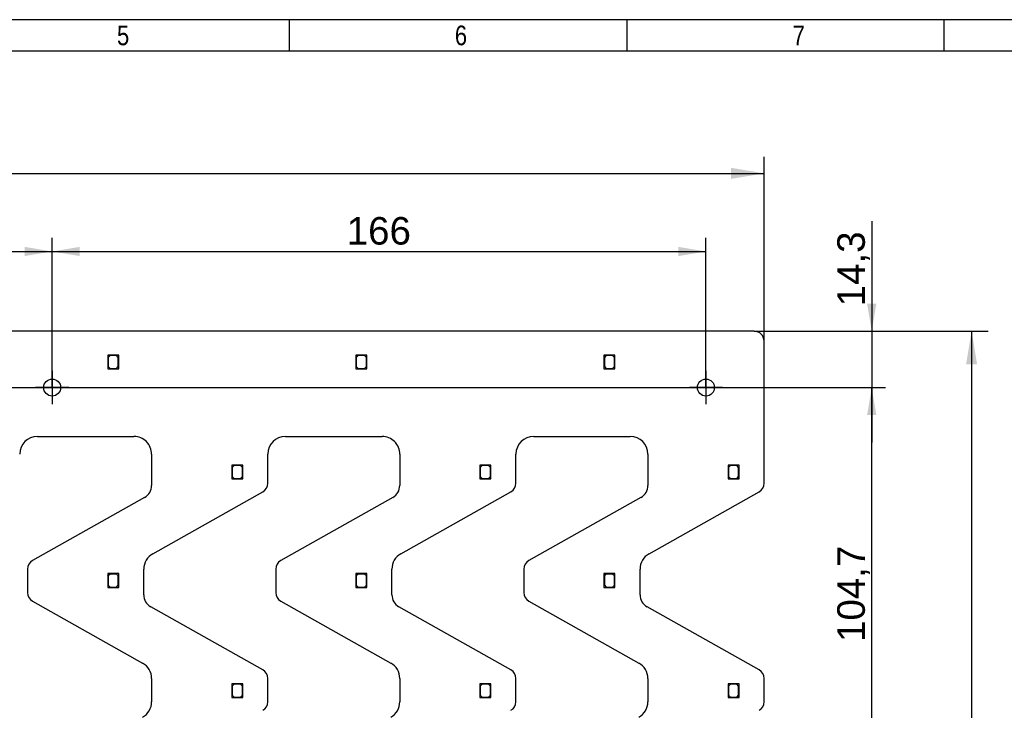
# Model space of a CAD drawing. Header units: millimetres. Extents: x 16 to 406, y 5 to 285.
# Tile 6 of 7: x 200 to 325, y 197 to 285. Entities that reach past the tile are written whole.
import ezdxf
from ezdxf.enums import TextEntityAlignment as Align
from ezdxf.lldxf.tags import DXFTag

# ---------------------------------------------------------------- set-up
doc = ezdxf.new("R2010")
doc.units = ezdxf.units.MM
for name, color, linetype in [('10', 7, 'Continuous'), ('Default', 7, 'Continuous'), ('RECLED_487X237MM', 7, 'Continuous')]:
    doc.layers.add(name, color=color, linetype=linetype)
doc.styles.add('SEACAD_Arial', font='arial.ttf')
tags = doc.linetypes.add('CENTER2', pattern=[28.575, 19.05, -3.175, 3.175, -3.175]).pattern_tags.tags
tags[10:11] = [DXFTag(74, 4), DXFTag(75, 0), DXFTag(340, '0'), DXFTag(46, 0.0), DXFTag(50, 0.0), DXFTag(44, 0.0), DXFTag(45, 0.0)]
tags[8:9] = [DXFTag(74, 4), DXFTag(75, 0), DXFTag(340, '0'), DXFTag(46, 0.0), DXFTag(50, 0.0), DXFTag(44, 0.0), DXFTag(45, 0.0)]
tags[6:7] = [DXFTag(74, 4), DXFTag(75, 0), DXFTag(340, '0'), DXFTag(46, 0.0), DXFTag(50, 0.0), DXFTag(44, 0.0), DXFTag(45, 0.0)]
tags[4:5] = [DXFTag(74, 4), DXFTag(75, 0), DXFTag(340, '0'), DXFTag(46, 0.0), DXFTag(50, 0.0), DXFTag(44, 0.0), DXFTag(45, 0.0)]
doc.dimstyles.new('ISO', dxfattribs={"dimtxt": 4.2, "dimasz": 4.2, "dimexe": 2.1, "dimexo": 0, "dimgap": 1.05, "dimtad": 1, "dimlfac": 2, "dimtxsty": 'SEACAD_Arial', "dimblk1": '_SE_FILLED', "dimblk2": '_SE_FILLED', "dimsah": 1, "dimcen": 2.1, "dimadec": 0, "dimazin": 0, "dimtfac": 0.5, "dimtdec": 3, "dimtmove": 0, "dimatfit": 3, "dimfxl": 1, "dimarcsym": 0})

# ---------------------------------------------------------------- blocks, each defined once
blk = doc.blocks.new('SEANNOT_GROUP7')
at = {"layer": 'Default', "color": 7, "linetype": 'CENTER2'}
for p, q in [((203.99, 239.94), (203.99, 235.74)), ((206.09, 237.84), (201.89, 237.84))]:
    blk.add_line(p, q, dxfattribs=at)
blk = doc.blocks.new('SEANNOT_GROUP8')
at = {"layer": 'Default', "color": 7, "linetype": 'CENTER2'}
for p, q in [((286.99, 239.94), (286.99, 235.74)), ((289.09, 237.84), (284.89, 237.84))]:
    blk.add_line(p, q, dxfattribs=at)
blk = doc.blocks.new('SE1')
at = {"layer": 'RECLED_487X237MM', "color": 7, "linetype": 'Continuous'}
for p, q in [((293.12, 244.99), (52.12, 244.99)), ((294.37, 225.69), (294.37, 243.74)), ((211.29, 241.97), (211.04, 241.97)), ((211.04, 241.97), (211.04, 241.72)), ((211.04, 241.72), (211.29, 241.97)), ((211.04, 241.72), (211.04, 240.22)), ((211.34, 241.92), (211.09, 241.67)), ((211.09, 241.67), (211.09, 240.52)), ((212.44, 241.97), (211.29, 241.97)), ((212.14, 241.92), (211.34, 241.92)), ((212.39, 241.67), (212.14, 241.92)), ((212.39, 240.52), (212.39, 241.67)), ((212.44, 240.22), (212.44, 241.97)), ((242.79, 241.97), (242.54, 241.97)), ((242.54, 241.97), (242.54, 241.72)), ((242.54, 241.72), (242.79, 241.97)), ((242.54, 241.72), (242.54, 240.22)), ((242.84, 241.92), (242.59, 241.67)), ((242.59, 241.67), (242.59, 240.52)), ((243.94, 241.97), (242.79, 241.97)), ((243.64, 241.92), (242.84, 241.92)), ((243.89, 241.67), (243.64, 241.92)), ((243.89, 240.52), (243.89, 241.67)), ((243.94, 240.22), (243.94, 241.97)), ((274.29, 241.97), (274.04, 241.97)), ((274.04, 241.97), (274.04, 241.72)), ((274.04, 241.72), (274.29, 241.97)), ((274.04, 241.72), (274.04, 240.22)), ((274.34, 241.92), (274.09, 241.67)), ((274.09, 241.67), (274.09, 240.52)), ((275.44, 241.97), (274.29, 241.97)), ((275.14, 241.92), (274.34, 241.92)), ((275.39, 241.67), (275.14, 241.92)), ((275.39, 240.52), (275.39, 241.67)), ((275.44, 240.22), (275.44, 241.97)), ((211.04, 240.22), (212.44, 240.22)), ((211.09, 240.52), (211.34, 240.27)), ((211.34, 240.27), (212.14, 240.27)), ((212.14, 240.27), (212.39, 240.52)), ((242.54, 240.22), (243.94, 240.22)), ((242.59, 240.52), (242.84, 240.27)), ((242.84, 240.27), (243.64, 240.27)), ((243.64, 240.27), (243.89, 240.52)), ((274.04, 240.22), (275.44, 240.22)), ((274.09, 240.52), (274.34, 240.27)), ((274.34, 240.27), (275.14, 240.27)), ((275.14, 240.27), (275.39, 240.52)), ((202.12, 231.62), (214.37, 231.62)), ((233.62, 231.62), (245.87, 231.62)), ((265.12, 231.62), (277.37, 231.62)), ((216.62, 229.36), (216.62, 225.4)), ((231.37, 225.69), (231.37, 229.37)), ((248.12, 229.36), (248.12, 225.4)), ((262.87, 225.69), (262.87, 229.37)), ((279.62, 229.37), (279.62, 225.4)), ((228.19, 227.98), (226.79, 227.98)), ((226.79, 227.98), (226.79, 226.23)), ((227.09, 227.93), (226.84, 227.68)), ((226.84, 227.68), (226.84, 226.53)), ((227.89, 227.93), (227.09, 227.93)), ((228.14, 227.68), (227.89, 227.93)), ((228.14, 226.53), (228.14, 227.68)), ((228.19, 226.48), (228.19, 227.98)), ((259.69, 227.98), (258.29, 227.98)), ((258.29, 227.98), (258.29, 226.23)), ((258.59, 227.93), (258.34, 227.68)), ((258.34, 227.68), (258.34, 226.53)), ((259.39, 227.93), (258.59, 227.93)), ((259.64, 227.68), (259.39, 227.93)), ((259.64, 226.53), (259.64, 227.68)), ((259.69, 226.48), (259.69, 227.98)), ((291.19, 227.98), (289.79, 227.98)), ((289.79, 227.98), (289.79, 226.23)), ((290.09, 227.93), (289.84, 227.68)), ((289.84, 227.68), (289.84, 226.53)), ((290.89, 227.93), (290.09, 227.93)), ((291.14, 227.68), (290.89, 227.93)), ((291.14, 226.53), (291.14, 227.68)), ((291.19, 226.48), (291.19, 227.98)), ((226.84, 226.53), (227.09, 226.28)), ((227.09, 226.28), (227.89, 226.28)), ((227.89, 226.28), (228.14, 226.53)), ((228.19, 226.48), (227.94, 226.23)), ((228.19, 226.23), (228.19, 226.48)), ((258.34, 226.53), (258.59, 226.28)), ((258.59, 226.28), (259.39, 226.28)), ((259.39, 226.28), (259.64, 226.53)), ((259.69, 226.48), (259.44, 226.23)), ((259.69, 226.23), (259.69, 226.48)), ((289.84, 226.53), (290.09, 226.28)), ((290.09, 226.28), (290.89, 226.28)), ((290.89, 226.28), (291.14, 226.53)), ((291.19, 226.48), (290.94, 226.23)), ((291.19, 226.23), (291.19, 226.48)), ((226.79, 226.23), (227.94, 226.23)), ((227.94, 226.23), (228.19, 226.23)), ((258.29, 226.23), (259.44, 226.23)), ((259.44, 226.23), (259.69, 226.23)), ((289.79, 226.23), (290.94, 226.23)), ((290.94, 226.23), (291.19, 226.23)), ((215.73, 223.87), (201.5, 215.85)), ((216.76, 216.72), (230.73, 224.6)), ((247.23, 223.87), (233, 215.85)), ((248.26, 216.72), (262.23, 224.6)), ((278.73, 223.87), (264.5, 215.85)), ((279.76, 216.72), (293.73, 224.6)), ((200.87, 214.76), (200.87, 211.8)), ((211.29, 214.19), (211.04, 214.19)), ((211.04, 214.19), (211.04, 213.94)), ((211.04, 213.94), (211.29, 214.19)), ((211.04, 213.94), (211.04, 212.44)), ((211.34, 214.14), (211.09, 213.89)), ((211.09, 213.89), (211.09, 212.74)), ((212.44, 214.19), (211.29, 214.19)), ((212.14, 214.14), (211.34, 214.14)), ((212.39, 213.89), (212.14, 214.14)), ((212.39, 212.74), (212.39, 213.89)), ((212.44, 212.44), (212.44, 214.19)), ((215.62, 211.51), (215.62, 214.76)), ((232.37, 214.76), (232.37, 211.8)), ((242.79, 214.19), (242.54, 214.19)), ((242.54, 214.19), (242.54, 213.94)), ((242.54, 213.94), (242.79, 214.19)), ((242.54, 213.94), (242.54, 212.44)), ((242.84, 214.14), (242.59, 213.89)), ((242.59, 213.89), (242.59, 212.74)), ((243.94, 214.19), (242.79, 214.19)), ((243.64, 214.14), (242.84, 214.14)), ((243.89, 213.89), (243.64, 214.14)), ((243.89, 212.74), (243.89, 213.89)), ((243.94, 212.44), (243.94, 214.19)), ((247.12, 211.51), (247.12, 214.76)), ((263.87, 214.76), (263.87, 211.8)), ((274.29, 214.19), (274.04, 214.19)), ((274.04, 214.19), (274.04, 213.94)), ((274.04, 213.94), (274.29, 214.19)), ((274.04, 213.94), (274.04, 212.44)), ((274.34, 214.14), (274.09, 213.89)), ((274.09, 213.89), (274.09, 212.74)), ((275.44, 214.19), (274.29, 214.19)), ((275.14, 214.14), (274.34, 214.14)), ((275.39, 213.89), (275.14, 214.14)), ((275.39, 212.74), (275.39, 213.89)), ((275.44, 212.44), (275.44, 214.19)), ((278.62, 211.51), (278.62, 214.76)), ((211.09, 212.74), (211.34, 212.49)), ((212.14, 212.49), (212.39, 212.74)), ((242.59, 212.74), (242.84, 212.49)), ((243.64, 212.49), (243.89, 212.74)), ((274.09, 212.74), (274.34, 212.49)), ((275.14, 212.49), (275.39, 212.74)), ((211.04, 212.44), (212.44, 212.44)), ((211.34, 212.49), (212.14, 212.49)), ((242.54, 212.44), (243.94, 212.44)), ((242.84, 212.49), (243.64, 212.49)), ((274.04, 212.44), (275.44, 212.44)), ((274.34, 212.49), (275.14, 212.49)), ((201.5, 210.71), (215.47, 202.83)), ((233, 210.71), (246.97, 202.83)), ((264.5, 210.71), (278.47, 202.83)), ((230.73, 201.96), (216.51, 209.98)), ((262.23, 201.96), (248.01, 209.98)), ((293.73, 201.96), (279.51, 209.98)), ((216.62, 200.87), (216.62, 197.91)), ((228.19, 200.2), (226.79, 200.2)), ((226.79, 200.2), (226.79, 198.45)), ((227.09, 200.15), (226.84, 199.9)), ((227.89, 200.15), (227.09, 200.15)), ((228.14, 199.9), (227.89, 200.15)), ((228.19, 198.7), (228.19, 200.2)), ((231.37, 197.91), (231.37, 200.87)), ((248.12, 200.87), (248.12, 197.91)), ((259.69, 200.2), (258.29, 200.2)), ((258.29, 200.2), (258.29, 198.45)), ((258.59, 200.15), (258.34, 199.9)), ((259.39, 200.15), (258.59, 200.15)), ((259.64, 199.9), (259.39, 200.15)), ((259.69, 198.7), (259.69, 200.2)), ((262.87, 197.91), (262.87, 200.87)), ((279.62, 200.87), (279.62, 197.91)), ((291.19, 200.2), (289.79, 200.2)), ((289.79, 200.2), (289.79, 198.45)), ((290.09, 200.15), (289.84, 199.9)), ((290.89, 200.15), (290.09, 200.15)), ((291.14, 199.9), (290.89, 200.15)), ((291.19, 198.7), (291.19, 200.2)), ((294.37, 197.91), (294.37, 200.87)), ((226.84, 199.9), (226.84, 198.75)), ((226.84, 198.75), (227.09, 198.5)), ((227.89, 198.5), (228.14, 198.75)), ((228.14, 198.75), (228.14, 199.9)), ((258.34, 199.9), (258.34, 198.75)), ((258.34, 198.75), (258.59, 198.5)), ((259.39, 198.5), (259.64, 198.75)), ((259.64, 198.75), (259.64, 199.9)), ((289.84, 199.9), (289.84, 198.75)), ((289.84, 198.75), (290.09, 198.5)), ((290.89, 198.5), (291.14, 198.75)), ((291.14, 198.75), (291.14, 199.9)), ((226.79, 198.45), (227.94, 198.45)), ((227.09, 198.5), (227.89, 198.5)), ((228.19, 198.7), (227.94, 198.45)), ((227.94, 198.45), (228.19, 198.45)), ((228.19, 198.45), (228.19, 198.7)), ((258.29, 198.45), (259.44, 198.45)), ((258.59, 198.5), (259.39, 198.5)), ((259.69, 198.7), (259.44, 198.45)), ((259.44, 198.45), (259.69, 198.45)), ((259.69, 198.45), (259.69, 198.7)), ((289.79, 198.45), (290.94, 198.45)), ((290.09, 198.5), (290.89, 198.5)), ((291.19, 198.7), (290.94, 198.45)), ((290.94, 198.45), (291.19, 198.45)), ((291.19, 198.45), (291.19, 198.7))]:
    blk.add_line(p, q, dxfattribs=at)
for centre in [(203.99, 237.84), (286.99, 237.84)]:
    blk.add_circle(centre, 1.08, dxfattribs=at)
for centre, radius, start, end in [((293.12, 243.74), 1.25, 0, 90), ((202.12, 229.37), 2.25, 90, 180), ((214.37, 229.37), 2.25, 359.8792, 90), ((233.62, 229.37), 2.25, 90, 180), ((245.87, 229.37), 2.25, 359.8792, 90), ((265.12, 229.37), 2.25, 90, 180), ((277.37, 229.37), 2.25, 0, 90), ((214.87, 225.4), 1.75, 299.4423, 0), ((230.12, 225.69), 1.25, 299.4423, 0), ((246.37, 225.4), 1.75, 299.4423, 0), ((261.62, 225.69), 1.25, 299.4423, 0), ((277.87, 225.4), 1.75, 299.4423, 0), ((293.12, 225.69), 1.25, 299.4423, 0), ((217.87, 214.76), 2.25, 119.4423, 180), ((249.37, 214.76), 2.25, 119.4423, 180), ((280.87, 214.76), 2.25, 119.4423, 180), ((202.12, 214.76), 1.25, 119.4423, 180), ((233.62, 214.76), 1.25, 119.4423, 180), ((265.12, 214.76), 1.25, 119.4423, 180), ((202.12, 211.8), 1.25, 180, 240.5577), ((217.37, 211.51), 1.75, 180, 240.5577), ((233.62, 211.8), 1.25, 180, 240.5577), ((248.87, 211.51), 1.75, 180, 240.5577), ((265.12, 211.8), 1.25, 180, 240.5577), ((280.37, 211.51), 1.75, 180, 240.5577), ((214.37, 200.87), 2.25, 0, 60.5577), ((245.87, 200.87), 2.25, 0, 60.5577), ((277.37, 200.87), 2.25, 0, 60.5577), ((230.12, 200.87), 1.25, 0, 60.5577), ((261.62, 200.87), 1.25, 0, 60.5577), ((293.12, 200.87), 1.25, 0, 60.5577), ((214.37, 197.91), 2.25, 299.4423, 360), ((230.12, 197.91), 1.25, 299.4423, 0), ((245.87, 197.91), 2.25, 299.4423, 0), ((261.62, 197.91), 1.25, 299.4423, 0), ((277.37, 197.91), 2.25, 299.4423, 0), ((293.12, 197.91), 1.25, 299.4423, 0)]:
    blk.add_arc(centre, radius, start, end, dxfattribs=at)
blk = doc.blocks.new('DMBLK1')
at = {"layer": 'Default', "linetype": 'Continuous'}
for points in [[(55.07, 265.75), (50.87, 265.05), (55.07, 264.35)], [(290.17, 265.75), (290.17, 264.35), (294.37, 265.05)]]:
    blk.add_hatch(color=7, dxfattribs=at).paths.add_polyline_path(points)
at = {"layer": 'Default', "color": 7, "linetype": 'Continuous'}
for p, q in [((50.87, 243.74), (50.87, 267.15)), ((294.37, 234.72), (294.37, 267.15)), ((50.87, 265.05), (294.37, 265.05))]:
    blk.add_line(p, q, dxfattribs=at)
at = {"layer": 'Default', "color": 7, "linetype": 'Continuous', "style": 'SEACAD_Arial'}
blk.add_text('487', height=4.2, dxfattribs=at).set_placement((167.69, 270.3), align=Align.TOP_LEFT)
blk = doc.blocks.new('_SE_FILLED')
at = {"color": 0}
blk.add_line((0, 0), (-1, 0), dxfattribs=at)
blk.add_solid([(0, 0), (-1, -0.1665), (-1, 0.1665), (0, 0)], dxfattribs=at)
blk = doc.blocks.new('DMBLK2')
at = {"layer": 'Default', "linetype": 'Continuous'}
for points in [[(321.41, 240.79), (320.71, 244.99), (320.01, 240.79)], [(321.41, 130.69), (320.01, 130.69), (320.71, 126.49)]]:
    blk.add_hatch(color=7, dxfattribs=at).paths.add_polyline_path(points)
at = {"layer": 'Default', "color": 7, "linetype": 'Continuous'}
for p, q in [((293.12, 244.99), (322.81, 244.99)), ((320.71, 244.99), (320.71, 126.49)), ((56.87, 126.49), (322.81, 126.49))]:
    blk.add_line(p, q, dxfattribs=at)
at = {"layer": 'Default', "color": 7, "linetype": 'Continuous', "style": 'SEACAD_Arial'}
blk.add_text('237', height=4.2, rotation=90, dxfattribs=at).set_placement((315.46, 180.81), align=Align.TOP_LEFT)
blk = doc.blocks.new('DMBLK11')
at = {"layer": 'Default', "linetype": 'Continuous'}
for points in [[(308.62, 248.49), (307.45, 248.49), (308.03, 244.99)], [(308.62, 234.34), (308.03, 237.84), (307.45, 234.34)]]:
    blk.add_hatch(color=7, dxfattribs=at).paths.add_polyline_path(points)
at = {"layer": 'Default', "color": 7, "linetype": 'Continuous'}
for p, q in [((308.03, 258.96), (308.03, 230.84)), ((293.12, 244.99), (309.78, 244.99)), ((57.86, 237.84), (309.78, 237.84))]:
    blk.add_line(p, q, dxfattribs=at)
at = {"layer": 'Default', "color": 7, "linetype": 'Continuous', "style": 'SEACAD_Arial'}
blk.add_text('14,3', height=3.5, rotation=90, dxfattribs=at).set_placement((303.66, 248.15), align=Align.TOP_LEFT)
blk = doc.blocks.new('DMBLK12')
at = {"layer": 'Default', "linetype": 'Continuous'}
for points in [[(207.49, 255.71), (203.99, 255.12), (207.49, 254.54)], [(283.49, 255.71), (283.49, 254.54), (286.99, 255.12)]]:
    blk.add_hatch(color=7, dxfattribs=at).paths.add_polyline_path(points)
at = {"layer": 'Default', "color": 7, "linetype": 'Continuous'}
for p, q in [((203.99, 237.84), (203.99, 256.87)), ((286.99, 237.84), (286.99, 256.87)), ((203.99, 255.12), (286.99, 255.12))]:
    blk.add_line(p, q, dxfattribs=at)
at = {"layer": 'Default', "color": 7, "linetype": 'Continuous', "style": 'SEACAD_Arial'}
blk.add_text('166', height=3.5, dxfattribs=at).set_placement((241.38, 259.5), align=Align.TOP_LEFT)
blk = doc.blocks.new('DMBLK14')
at = {"layer": 'Default', "linetype": 'Continuous'}
for points in [[(144.24, 255.71), (140.74, 255.12), (144.24, 254.54)], [(200.49, 255.71), (200.49, 254.54), (203.99, 255.12)]]:
    blk.add_hatch(color=7, dxfattribs=at).paths.add_polyline_path(points)
at = {"layer": 'Default', "color": 7, "linetype": 'Continuous'}
for p, q in [((140.74, 237.84), (140.74, 256.87)), ((203.99, 237.84), (203.99, 256.87)), ((140.74, 255.12), (203.99, 255.12))]:
    blk.add_line(p, q, dxfattribs=at)
at = {"layer": 'Default', "color": 7, "linetype": 'Continuous', "style": 'SEACAD_Arial'}
blk.add_text('126,5', height=3.5, dxfattribs=at).set_placement((166.2, 259.5), align=Align.TOP_LEFT)
blk = doc.blocks.new('DMBLK16')
at = {"layer": 'Default', "linetype": 'Continuous'}
for points in [[(308.62, 234.34), (308.03, 237.84), (307.45, 234.34)], [(308.62, 188.99), (307.45, 188.99), (308.03, 185.49)]]:
    blk.add_hatch(color=7, dxfattribs=at).paths.add_polyline_path(points)
at = {"layer": 'Default', "color": 7, "linetype": 'Continuous'}
for p, q in [((57.86, 237.84), (309.78, 237.84)), ((308.03, 185.49), (308.03, 237.84)), ((77.86, 185.49), (309.78, 185.49))]:
    blk.add_line(p, q, dxfattribs=at)
at = {"layer": 'Default', "color": 7, "linetype": 'Continuous', "style": 'SEACAD_Arial'}
blk.add_text('104,7', height=3.5, rotation=90, dxfattribs=at).set_placement((303.66, 205.51), align=Align.TOP_LEFT)

msp = doc.modelspace()

# ---------------------------------------------------------------- linework, layer by layer
at = {"layer": '10', "color": 7, "linetype": 'Continuous'}
for p, q in [((234.1108, 280.5775), (234.1108, 284.5775)), ((276.9997, 280.5775), (276.9997, 284.5775)), ((317.2219, 280.5775), (317.2219, 284.5775)), ((405.6664, 280.5775), (19.6664, 280.5775))]:
    msp.add_line(p, q, dxfattribs=at)
msp.add_lwpolyline([(405.6664, 13.5775), (405.6664, 284.5775), (15.6664, 284.5775), (15.6664, 13.5775), (405.6664, 13.5775)], dxfattribs=at)

# ---------------------------------------------------------------- block references
at = {"layer": 'Default'}
for name in ['SE1', 'SEANNOT_GROUP7', 'SEANNOT_GROUP8']:
    msp.add_blockref(name, (0, 0), dxfattribs=at)

# ---------------------------------------------------------------- texts
at = {"layer": '10', "char_height": 2.5, "width": 1.521749, "attachment_point": 1, "style": 'SEACAD_Arial'}
for s, insert in [('{\\farial rounded mt|b0||i0||c0|p34;\\C7;\\H2.50000002;\\W0.8;5}', (212.2216, 283.8275)), ('{\\farial rounded mt|b0||i0||c0|p34;\\C7;\\H2.50000002;\\W0.8;6}', (255.1104, 283.8275)), ('{\\farial rounded mt|b0||i0||c0|p34;\\C7;\\H2.50000002;\\W0.8;7}', (297.9992, 283.8275))]:
    msp.add_mtext(s, dxfattribs=dict(at, insert=insert))

# ---------------------------------------------------------------- dimensions: what is measured, and where the dimension line sits
at = {"layer": 'Default', "color": 7, "linetype": 'Continuous'}
dim = msp.add_linear_dim(base=(294.3679, 265.0499), p1=(50.8679, 243.7437), p2=(294.3679, 234.7171), text='\\A1;<>', dimstyle='ISO', dxfattribs=at)
dim.commit()
dim.dimension.update_dxf_attribs({"geometry": 'DMBLK1', "text_midpoint": (172.6179, 265.0499), "dimtype": 160})
for base, p1, p2, angle, picture, middle, dimtype in [((308.0337, 237.8437), (52.1179, 244.9937), (286.9929, 237.8437), 90, 'DMBLK11', (308.0337, 246.9231), 160), ((140.7429, 255.1231), (140.7429, 237.8437), (203.9929, 237.8437), 0, 'DMBLK14', (172.3679, 255.1231), 161), ((203.9929, 255.1231), (203.9929, 237.8437), (286.9929, 237.8437), 0, 'DMBLK12', (245.4929, 255.1231), 161), ((308.0337, 237.8437), (266.8679, 185.4937), (286.9929, 237.8437), 90, 'DMBLK16', (308.0337, 211.6687), 160)]:
    dim = msp.add_linear_dim(base=base, p1=p1, p2=p2, angle=angle, text='\\A1;<>', dimstyle='ISO', override={"dimtxt": 3.5, "dimasz": 3.5, "dimexe": 1.75, "dimgap": 0.875, "dimcen": 1.75}, dxfattribs=at)
    dim.commit()
    dim.dimension.update_dxf_attribs({"geometry": picture, "text_midpoint": middle, "dimtype": dimtype})
dim = msp.add_linear_dim(base=(320.7072, 244.9937), p1=(52.1179, 244.9937), p2=(52.1179, 126.4937), angle=270, text='\\A1;<>', dimstyle='ISO', dxfattribs=at)
dim.commit()
dim.dimension.update_dxf_attribs({"geometry": 'DMBLK2', "text_midpoint": (320.7072, 185.7437), "dimtype": 161})

doc.saveas('drawing.dxf')
